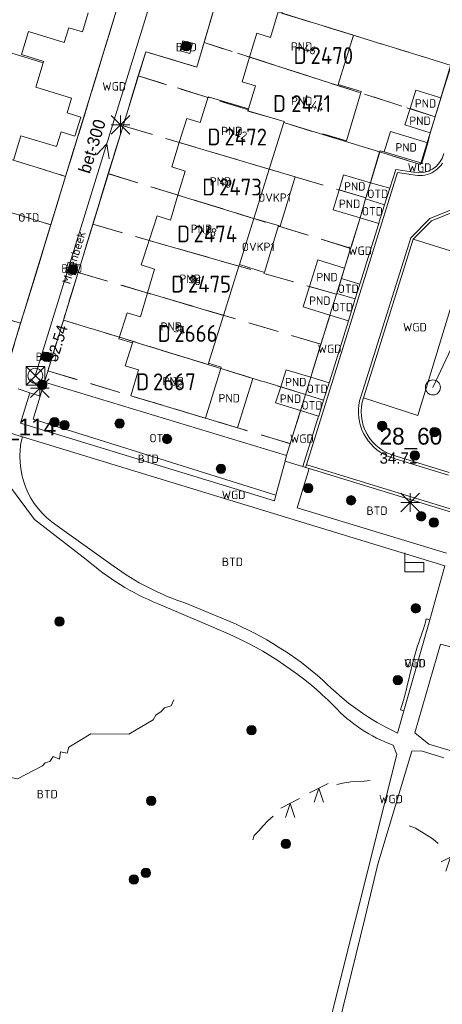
# Model space of a CAD drawing. Header units: metres. Extents: x 207644 to 210135, y 370459 to 373417.
# Tile 39 of 256: x 208256 to 208302, y 371399 to 371504. Entities that reach past the tile are written whole.
import ezdxf
from ezdxf.enums import TextEntityAlignment as Align

# ---------------------------------------------------------------- set-up
doc = ezdxf.new("R2010")
doc.units = ezdxf.units.M
doc.linetypes.add('HIDDEN2', pattern=[4.7625, 3.175, -1.5875])
for name, color, linetype in [('BTD', 7, 'Continuous'), ('CON_BxH200x200mm', 7, 'Continuous'), ('CON_BxH300x300mm', 7, 'Continuous'), ('DMM_BxH300x300mm', 7, 'Continuous'), ('GB', 1, 'Continuous'), ('GB07', 1, 'Continuous'), ('GB11', 1, 'Continuous'), ('INV_BxH300x300mm', 7, 'Continuous'), ('KAD_perceelnummer', 212, 'Continuous'), ('KAD_sectie', 212, 'Continuous'), ('KAD_Vastgesteld_Perceel', 212, 'Continuous'), ('NAR', 7, 'Continuous'), ('NLV_inspectieput', 7, 'Continuous'), ('NNR_inspectieput', 7, 'Continuous'), ('NOD_inspectieput', 7, 'Continuous'), ('ORL', 7, 'Continuous'), ('OTD', 7, 'Continuous'), ('OVKP1', 7, 'Continuous'), ('PIJL', 7, 'Continuous'), ('PND', 7, 'Continuous'), ('VGO', 7, 'Continuous'), ('WGD', 7, 'Continuous')]:
    doc.layers.add(name, color=color, linetype=linetype)
for name, color, linetype, lineweight in [('GMV', 7, 'Continuous', 25), ('GP1', 7, 'Continuous', 30), ('Q14_zitbank-NGDW', 3, 'Continuous', 0), ('Q21_lantaarnpaal', 1, 'Continuous', 0), ('Q26_boom', 72, 'Continuous', 0), ('Q28_rioolput', 153, 'Continuous', 0), ('Q34_speelwerktuig', 3, 'Continuous', 0), ('T50_Palenrij', 34, 'Continuous', 0)]:
    doc.layers.add(name, color=color, linetype=linetype, lineweight=lineweight)
doc.styles.add('ISO', font='isocpeur.ttf', dxfattribs={"height": 1})
doc.styles.add('ISOCP', font='ISOCP.shx', dxfattribs={"height": 1.8})

# ---------------------------------------------------------------- blocks, each defined once
blk = doc.blocks.new('ACMAP_ANN_TEMPLATE_Vastgesteld_Perceelnummer')
at = {"layer": 'KAD_perceelnummer', "style": 'ISOCP'}
blk.add_attdef('Perceelnummer', text='', height=1.8, dxfattribs=at).set_placement((0, 0), align=Align.MIDDLE)
at = {"layer": 'KAD_sectie', "style": 'ISOCP'}
blk.add_attdef('sectie', text='', height=1.8, dxfattribs=at).set_placement((-2.7, 0), align=Align.MIDDLE_RIGHT)
blk = doc.blocks.new('Q14')
blk.add_lwpolyline([(-0.983, 0.985), (-0.983, -1.014), (1.016, -1.014), (1.016, -0.015), (-0.983, -0.015)])
blk = doc.blocks.new('Q26')
blk.add_hatch(color=256).paths.add_polyline_path([(-0.45, -0.01, 1), (0.55, -0.01, 1)])
blk.add_circle((0.05, -0.01), 0.5)
blk = doc.blocks.new('Q34')
for p, q in [((-1, -0.5), (1, 0.5)), ((-0.5, -1.5), (0, 0)), ((0, 0), (0.5, -1.5))]:
    blk.add_line(p, q)
blk = doc.blocks.new('Q21')
for p, q in [((-1, 1), (0, 0)), ((-1, 0), (0, 0)), ((-1, -1), (0, 0)), ((0, 1), (0, 0)), ((0, 0), (1, 1)), ((0, 0), (1, 0)), ((0, 0), (0, -1)), ((0, 0), (1, -1))]:
    blk.add_line(p, q)
blk = doc.blocks.new('Q28')
at = {"linetype": 'Continuous'}
for p, q in [((-1, -1), (1, 1)), ((-1, 1), (1, -1))]:
    blk.add_line(p, q, dxfattribs=at)
blk.add_lwpolyline([(1, 1), (1, -1), (-1, -1), (-1, 1)], close=True)

msp = doc.modelspace()

# ---------------------------------------------------------------- linework, layer by layer
at = {"layer": 'CON_BxH200x200mm', "color": 253, "linetype": 'Continuous', "lineweight": 13}
msp.add_lwpolyline([(208313.86, 371493.44), (208300.5, 371465)], dxfattribs=at)
at = {"layer": 'CON_BxH300x300mm', "color": 253, "linetype": 'Continuous', "lineweight": 13}
msp.add_lwpolyline([(208273.25, 371515.83), (208257.97, 371466.25)], dxfattribs=at)
at = {"layer": 'GB', "color": 253, "linetype": 'Continuous', "lineweight": 13}
for points in [[(208263.015, 371503.023), (208263.639, 371505.059)], [(208283.113, 371502.442), (208283.956, 371505.16)], [(208292.008, 371502.658), (208286.333, 371504.421)], [(208256.475, 371500.6), (208257.236, 371503.076)], [(208257.236, 371503.076), (208261.069, 371501.894)], [(208261.069, 371501.894), (208261.552, 371503.471)], [(208261.552, 371503.471), (208263.015, 371503.023)], [(208280.895, 371500.324), (208281.679, 371502.882)], [(208281.679, 371502.882), (208283.113, 371502.442)], [(208290.376, 371497.395), (208292.008, 371502.658)], [(208258.865, 371499.866), (208256.475, 371500.6)], [(208258.022, 371497.122), (208258.814, 371499.7)], [(208258.814, 371499.7), (208258.865, 371499.866)], [(208280.088, 371497.688), (208280.895, 371500.324)], [(208281.523, 371497.249), (208280.088, 371497.688)], [(208261.845, 371495.947), (208258.022, 371497.122)], [(208280.759, 371494.782), (208281.523, 371497.249)], [(208298.689, 371496.792), (208301.36, 371495.96)], [(208261.36, 371494.37), (208261.845, 371495.947)], [(208275.621, 371493.335), (208276.452, 371496.083)], [(208276.452, 371496.083), (208280.759, 371494.782)], [(208300.735, 371493.955), (208301.36, 371495.96)], [(208262.823, 371493.92), (208261.36, 371494.37)], [(208262.197, 371491.884), (208262.823, 371493.92)], [(208273.372, 371491.205), (208274.163, 371493.764)], [(208274.163, 371493.764), (208275.621, 371493.335)], [(208282.999, 371488.342), (208284.559, 371493.322)], [(208284.559, 371493.322), (208288.716, 371492.038)], [(208300.199, 371492.235), (208300.735, 371493.955)], [(208260.249, 371490.753), (208260.735, 371492.334)], [(208260.735, 371492.334), (208262.197, 371491.884)], [(208300.199, 371492.235), (208297.504, 371493.075)], [(208255.632, 371489.306), (208256.423, 371491.92)], [(208256.423, 371491.92), (208260.249, 371490.753)], [(208273.372, 371491.205), (208272.56, 371488.579)], [(208288.716, 371492.038), (208288.741, 371492.12)], [(208272.56, 371488.579), (208273.993, 371488.136)], [(208273.993, 371488.136), (208273.224, 371485.574)], [(208282.999, 371488.342), (208281.348, 371483.069)], [(208290.466, 371486.122), (208290.943, 371487.74)], [(208290.943, 371487.74), (208293.82, 371486.893)], [(208293.341, 371485.266), (208293.82, 371486.893)], [(208290.466, 371486.122), (208289.843, 371484.006)], [(208273.224, 371485.574), (208272.417, 371482.884)], [(208293.309, 371485.157), (208292.72, 371483.158)], [(208293.309, 371485.157), (208293.341, 371485.266)], [(208289.843, 371484.006), (208292.72, 371483.158)], [(208270.99, 371483.346), (208270.145, 371480.733)], [(208272.417, 371482.884), (208270.99, 371483.346)], [(208281.348, 371483.069), (208279.805, 371478.143)], [(208269.299, 371478.118), (208270.145, 371480.733)], [(208287.299, 371475.805), (208288.181, 371478.65)], [(208288.181, 371478.65), (208291.047, 371477.762)], [(208270.726, 371477.656), (208269.299, 371478.118)], [(208269.976, 371475.11), (208270.726, 371477.656)], [(208278.105, 371472.713), (208279.751, 371477.97)], [(208279.805, 371478.143), (208279.751, 371477.97)], [(208290.707, 371476.664), (208291.047, 371477.762)], [(208290.208, 371475.053), (208290.707, 371476.664)], [(208287.299, 371475.805), (208286.626, 371473.636)], [(208269.976, 371475.11), (208269.219, 371472.538)], [(208290.182, 371474.97), (208289.492, 371472.747)], [(208290.208, 371475.053), (208290.182, 371474.97)], [(208286.626, 371473.636), (208289.492, 371472.747)], [(208267.788, 371472.986), (208266.92, 371470.215)], [(208269.219, 371472.538), (208267.788, 371472.986)], [(208276.506, 371467.606), (208278.105, 371472.713)], [(208266.92, 371470.215), (208268.352, 371469.767)], [(208268.352, 371469.767), (208267.585, 371467.303)], [(208267.585, 371467.303), (208269.023, 371466.883)], [(208269.023, 371466.883), (208268.192, 371464.116)], [(208276.161, 371461.725), (208277.813, 371467.033)], [(208276.506, 371467.606), (208277.861, 371467.186)], [(208277.861, 371467.186), (208277.813, 371467.033)], [(208281.25, 371465.976), (208277.813, 371467.033)], [(208284.816, 371466.896), (208287.428, 371466.093)], [(208279.605, 371460.692), (208281.25, 371465.976)], [(208286.862, 371464.25), (208287.428, 371466.093)], [(208268.192, 371464.116), (208276.161, 371461.725)], [(208286.862, 371464.25), (208286.334, 371462.534)], [(208276.161, 371461.725), (208279.605, 371460.692)]]:
    msp.add_lwpolyline(points, dxfattribs=at)
at = {"layer": 'GB07', "color": 253, "linetype": 'Continuous', "lineweight": 13}
for points in [[(208258.814, 371499.7), (208247.202, 371503.299)], [(208280.895, 371500.324), (208290.344, 371497.291)], [(208290.344, 371497.291), (208290.376, 371497.395)], [(208280.694, 371494.572), (208280.759, 371494.782)], [(208284.6, 371493.456), (208280.694, 371494.572)], [(208300.735, 371493.955), (208298.061, 371494.821)], [(208284.559, 371493.322), (208284.6, 371493.456)], [(208282.999, 371488.342), (208273.372, 371491.205)], [(208293.341, 371485.266), (208290.466, 371486.122)], [(208273.224, 371485.574), (208281.348, 371483.069)], [(208270.145, 371480.733), (208279.751, 371477.97)], [(208287.299, 371475.805), (208290.182, 371474.97)], [(208278.105, 371472.713), (208269.976, 371475.11)], [(208268.402, 371469.927), (208268.352, 371469.767)], [(208276.457, 371467.45), (208268.402, 371469.927)], [(208276.506, 371467.606), (208276.457, 371467.45)], [(208286.862, 371464.25), (208284.226, 371465.06)]]:
    msp.add_lwpolyline(points, dxfattribs=at)
at = {"layer": 'GB11', "color": 253, "linetype": 'Continuous', "lineweight": 13}
for points in [[(208292.841, 371496.655), (208290.376, 371497.395)], [(208291.252, 371491.366), (208292.841, 371496.655)], [(208298.061, 371494.821), (208298.689, 371496.792)], [(208297.504, 371493.075), (208298.061, 371494.821)], [(208295.304, 371490.196), (208295.953, 371492.359)], [(208295.953, 371492.359), (208299.965, 371491.157)], [(208288.741, 371492.12), (208291.252, 371491.366)], [(208299.317, 371488.994), (208299.965, 371491.157)], [(208295.304, 371490.196), (208299.317, 371488.994)], [(208284.226, 371465.06), (208284.816, 371466.896)], [(208284.226, 371465.06), (208283.677, 371463.351)], [(208283.677, 371463.351), (208286.334, 371462.534)]]:
    msp.add_lwpolyline(points, dxfattribs=at)
at = {"layer": 'GMV', "color": 253, "linetype": 'Continuous', "lineweight": 13}
for points in [[(208275.243, 371499.261), (208277.533, 371507.04)], [(208266.766, 371505.709), (208254.792, 371466.606)], [(208273.757, 371502.081), (208273.464, 371500.995)], [(208274.784, 371501.805), (208273.757, 371502.081)], [(208274.491, 371500.718), (208274.784, 371501.805)], [(208258.937, 371465.563), (208269.78, 371500.904)], [(208269.78, 371500.904), (208275.243, 371499.261)], [(208273.464, 371500.995), (208274.491, 371500.718)], [(208301.36, 371495.96), (208302.376, 371499.438)], [(208299.965, 371491.157), (208300.199, 371492.235)], [(208293.82, 371486.893), (208294.871, 371490.319)], [(208294.871, 371490.319), (208295.304, 371490.196)], [(208301.545, 371488.988), (208301.392, 371488.778)], [(208296.731, 371487.993), (208286.974, 371456.738)], [(208295.892, 371486.309), (208296.522, 371488.328)], [(208296.522, 371488.328), (208298.431, 371488.032)], [(208298.403, 371487.733), (208296.731, 371487.993)], [(208300.387, 371487.968), (208300.149, 371487.863)], [(208300.615, 371488.094), (208300.387, 371487.968)], [(208300.831, 371488.239), (208300.615, 371488.094)], [(208301.033, 371488.402), (208300.831, 371488.239)], [(208301.221, 371488.582), (208301.033, 371488.402)], [(208301.392, 371488.778), (208301.221, 371488.582)], [(208293.82, 371486.893), (208295.892, 371486.309)], [(208298.616, 371487.691), (208298.403, 371487.733)], [(208298.874, 371487.664), (208298.616, 371487.691)], [(208299.134, 371487.659), (208298.874, 371487.664)], [(208299.394, 371487.676), (208299.134, 371487.659)], [(208299.651, 371487.716), (208299.394, 371487.676)], [(208299.903, 371487.779), (208299.651, 371487.716)], [(208300.149, 371487.863), (208299.903, 371487.779)], [(208295.892, 371486.309), (208295.333, 371484.518)], [(208293.309, 371485.157), (208295.333, 371484.518)], [(208295.333, 371484.518), (208294.764, 371482.696)], [(208300.175, 371483.079), (208302.822, 371484.154)], [(208302.974, 371483.896), (208300.35, 371482.83)], [(208291.047, 371477.762), (208292.72, 371483.158)], [(208292.72, 371483.158), (208294.714, 371482.535)], [(208294.764, 371482.696), (208294.714, 371482.535)], [(208298.133, 371481.008), (208300.175, 371483.079)], [(208300.35, 371482.83), (208298.399, 371480.851)], [(208292.686, 371476.041), (208294.714, 371482.535)], [(208292.776, 371464.001), (208298.133, 371481.008)], [(208298.399, 371480.851), (208293.061, 371463.907)], [(208298.399, 371480.851), (208304.091, 371479.082)], [(208304.091, 371479.082), (208298.881, 371462)], [(208261.493, 371478.399), (208261.201, 371477.339)], [(208262.552, 371478.107), (208261.493, 371478.399)], [(208262.26, 371477.047), (208262.552, 371478.107)], [(208261.201, 371477.339), (208262.26, 371477.047)], [(208292.686, 371476.041), (208290.707, 371476.664)], [(208292.196, 371474.471), (208292.686, 371476.041)], [(208290.208, 371475.053), (208292.196, 371474.471)], [(208292.196, 371474.471), (208291.467, 371472.135)], [(208287.428, 371466.093), (208289.492, 371472.747)], [(208289.492, 371472.747), (208291.467, 371472.135)], [(208289.466, 371465.726), (208291.467, 371472.135)], [(208258.807, 371468.798), (208258.565, 371468.037)], [(208258.565, 371468.037), (208259.444, 371467.757)], [(208259.686, 371468.519), (208258.807, 371468.798)], [(208259.444, 371467.757), (208259.686, 371468.519)], [(208287.428, 371466.093), (208289.389, 371465.481)], [(208256.15, 371464.842), (208257.384, 371464.439)], [(208258.937, 371465.563), (208258.482, 371464.081)], [(208284.851, 371457.708), (208258.937, 371465.563)], [(208288.811, 371463.626), (208289.389, 371465.481)], [(208289.389, 371465.481), (208289.466, 371465.726)], [(208256.385, 371461.167), (208257.384, 371464.439)], [(208258.482, 371464.081), (208257.384, 371464.439)], [(208258.482, 371464.081), (208257.75, 371461.594)], [(208286.862, 371464.25), (208288.811, 371463.626)], [(208292.658, 371463.565), (208292.776, 371464.001)], [(208298.881, 371462), (208293.061, 371463.907)], [(208288.285, 371461.942), (208288.811, 371463.626)], [(208292.534, 371462.228), (208292.536, 371462.677)], [(208292.536, 371462.677), (208292.578, 371463.123)], [(208292.578, 371463.123), (208292.658, 371463.565)], [(208286.334, 371462.534), (208284.851, 371457.708)], [(208286.334, 371462.534), (208288.28, 371461.926)], [(208288.28, 371461.926), (208286.599, 371456.542)], [(208288.28, 371461.926), (208288.285, 371461.942)], [(208292.57, 371461.78), (208292.534, 371462.228)], [(208292.644, 371461.338), (208292.57, 371461.78)], [(208283.551, 371452.887), (208256.385, 371461.167)], [(208257.75, 371461.594), (208283.708, 371453.479)], [(208292.757, 371460.904), (208292.644, 371461.338)], [(208292.907, 371460.48), (208292.757, 371460.904)], [(208254.843, 371460.253), (208256.581, 371459.722)], [(208301.796, 371445.93), (208256.581, 371459.722)], [(208293.093, 371460.072), (208292.907, 371460.48)], [(208293.313, 371459.681), (208293.093, 371460.072)], [(208293.566, 371459.311), (208293.313, 371459.681)], [(208293.851, 371458.963), (208293.566, 371459.311)], [(208294.164, 371458.642), (208293.851, 371458.963)], [(208294.504, 371458.349), (208294.164, 371458.642)], [(208284.694, 371457.127), (208284.851, 371457.708)], [(208294.868, 371458.087), (208294.504, 371458.349)], [(208295.254, 371457.857), (208294.868, 371458.087)], [(208295.657, 371457.661), (208295.254, 371457.857)], [(208296.077, 371457.501), (208295.657, 371457.661)], [(208296.478, 371457.386), (208296.077, 371457.501)], [(208296.578, 371457.669), (208302.253, 371455.916)], [(208284.694, 371457.127), (208283.708, 371453.479)], [(208284.694, 371457.127), (208285.739, 371456.806)], [(208285.739, 371456.806), (208286.599, 371456.542)], [(208286.886, 371456.454), (208286.599, 371456.542)], [(208286.886, 371456.454), (208286.974, 371456.738)], [(208287.269, 371456.336), (208286.886, 371456.454)], [(208287.362, 371456.621), (208286.974, 371456.738)], [(208305.009, 371451.199), (208287.362, 371456.621)], [(208302.164, 371455.629), (208296.478, 371457.386)], [(208287.269, 371456.336), (208285.991, 371452.144)], [(208303.067, 371451.483), (208287.269, 371456.336)], [(208257.868, 371450.87), (208255.413, 371454.189)], [(208283.707, 371453.474), (208283.551, 371452.887)], [(208283.708, 371453.479), (208283.707, 371453.474)], [(208285.991, 371452.144), (208301.944, 371447.282)], [(208263.416, 371446.616), (208257.868, 371450.87)], [(208260.29, 371450.216), (208266.306, 371445.926)], [(208300.163, 371440.163), (208301.796, 371445.93)], [(208278.381, 371438.76), (208271.105, 371441.864)], [(208274.158, 371441.899), (208278.762, 371439.976)], [(208300.163, 371440.163), (208297.408, 371430.432)], [(208300.163, 371440.163), (208299.791, 371440.269)], [(208298.569, 371428.071), (208301.313, 371437.543)], [(208301.313, 371437.543), (208304.684, 371436.648)], [(208297.408, 371430.432), (208296.732, 371428.043)], [(208297.019, 371430.542), (208297.408, 371430.432)], [(208300.062, 371426.842), (208298.569, 371428.071)], [(208298.248, 371426.095), (208294.623, 371414.034)], [(208296.627, 371425.765), (208296.24, 371426.757)], [(208299.231, 371426.134), (208298.248, 371426.095)], [(208301.665, 371425.384), (208299.231, 371426.134)], [(208342.725, 371414.192), (208300.062, 371426.842)], [(208287.783, 371390.453), (208296.627, 371425.765)], [(208294.623, 371414.034), (208293.212, 371408.217)], [(208293.212, 371408.217), (208288.515, 371389.038)]]:
    msp.add_lwpolyline(points, dxfattribs=at)
for points in [[(208301.67, 371490.007, -0.413923), (208298.431, 371488.032)], [(208293.061, 371463.907, 0.4359469), (208296.578, 371457.669)], [(208256.581, 371459.722, 0.3197021), (208260.29, 371450.216)], [(208271.105, 371441.864, -0.0843064), (208263.416, 371446.616)], [(208266.306, 371445.926, 0.0815967), (208274.158, 371441.899)], [(208278.762, 371439.976, -0.0801219), (208288.724, 371433.714)], [(208299.791, 371440.269, -0.0300828), (208298.854, 371437.379)], [(208289.928, 371430.934, 0.0944069), (208278.381, 371438.76)], [(208298.854, 371437.379, 0.0112476), (208297.788, 371433.289)], [(208288.724, 371433.714, 0.0895499), (208296.732, 371428.043)], [(208297.788, 371433.289, -0.0352967), (208297.019, 371430.542)], [(208296.24, 371426.757, -0.1208138), (208289.928, 371430.934)]]:
    msp.add_lwpolyline(points, format="xyb", dxfattribs=at)
at = {"layer": 'GP1', "color": 253, "linetype": 'Continuous', "lineweight": 13}
for points in [[(208282.999, 371488.342), (208285.771, 371487.51)], [(208285.771, 371487.51), (208284.173, 371482.256)], [(208283.989, 371482.309), (208281.348, 371483.069)], [(208279.805, 371478.143), (208282.495, 371477.301), (208283.989, 371482.309)], [(208284.173, 371482.256), (208283.989, 371482.309)]]:
    msp.add_lwpolyline(points, dxfattribs=at)
at = {"layer": 'KAD_Vastgesteld_Perceel', "color": 253, "linetype": 'HIDDEN2', "lineweight": 13}
for points in [[(208231.622, 371473.674), (208254.802, 371466.641), (208256.4, 371471.861), (208259.625, 371482.394), (208261.213, 371487.578), (208266.766, 371505.709), (208263.1, 371506.937), (208265.272, 371513.728), (208266.287, 371513.404), (208266.905, 371515.457), (208265.925, 371515.77), (208266.419, 371517.313), (208265.866, 371517.526), (208268.259, 371525.299), (208270.629, 371532.997), (208247.595, 371540.036), (208245.261, 371532.492), (208237.648, 371507.888), (208241.372, 371506.664), (208237.867, 371494.809), (208236.309, 371489.538), (208233.219, 371479.085), (208231.622, 371473.674)], [(208245.261, 371532.492), (208268.259, 371525.299), (208265.866, 371517.526), (208266.419, 371517.313), (208265.925, 371515.77), (208266.905, 371515.457), (208266.287, 371513.404), (208265.272, 371513.728), (208263.1, 371506.937), (208266.766, 371505.709), (208261.213, 371487.578), (208237.867, 371494.809), (208241.372, 371506.664), (208237.648, 371507.888), (208245.261, 371532.492)], [(208296.52, 371532.325), (208295.097, 371527.692), (208306.198, 371524.314), (208312.116, 371522.339), (208315.761, 371525.447), (208341.606, 371517.321), (208333.404, 371489.955), (208330.456, 371490.859), (208302.439, 371499.443), (208292.008, 371502.658), (208284.395, 371505.013), (208284.343, 371505.03), (208292.17, 371530.36), (208292.421, 371530.816), (208292.734, 371531.231), (208293.103, 371531.597), (208293.52, 371531.908), (208293.978, 371532.155), (208294.466, 371532.335), (208294.975, 371532.443), (208295.494, 371532.478), (208296.012, 371532.438), (208296.52, 371532.325)], [(208300.752, 371493.951), (208276.017, 371501.89), (208277.533, 371507.04), (208283.954, 371505.154), (208284.343, 371505.03), (208284.395, 371505.013), (208292.008, 371502.658), (208302.439, 371499.443), (208300.752, 371493.951)], [(208276.017, 371501.89), (208300.752, 371493.951), (208299.18, 371488.83), (208294.797, 371490.213), (208288.716, 371492.038), (208284.559, 371493.322), (208284.6, 371493.456), (208280.72, 371494.565), (208280.761, 371494.699), (208268.984, 371498.313), (208269.78, 371500.904), (208275.243, 371499.261), (208276.017, 371501.89)], [(208293.341, 371485.266), (208267.352, 371492.996), (208268.984, 371498.313), (208280.761, 371494.699), (208280.72, 371494.565), (208284.6, 371493.456), (208284.559, 371493.322), (208288.716, 371492.038), (208294.797, 371490.213), (208293.341, 371485.266)], [(208236.309, 371489.538), (208237.867, 371494.809), (208261.213, 371487.578), (208259.625, 371482.394), (208236.309, 371489.538)], [(208293.341, 371485.266), (208292.72, 371483.158), (208291.702, 371479.876), (208265.779, 371487.87), (208267.352, 371492.996), (208293.341, 371485.266)], [(208233.219, 371479.085), (208236.309, 371489.538), (208259.625, 371482.394), (208256.4, 371471.861), (208250.811, 371473.547), (208250.87, 371473.651), (208242.932, 371476.008), (208242.973, 371476.143), (208241.4, 371476.612), (208241.359, 371476.476), (208233.219, 371479.085)], [(208291.702, 371479.876), (208291.047, 371477.762), (208290.181, 371474.97), (208264.121, 371482.465), (208265.779, 371487.87), (208291.702, 371479.876)], [(208288.528, 371469.64), (208262.537, 371477.304), (208264.121, 371482.465), (208290.181, 371474.97), (208289.492, 371472.747), (208288.528, 371469.64)], [(208256.4, 371471.861), (208254.802, 371466.641), (208231.622, 371473.674), (208233.219, 371479.085), (208241.359, 371476.476), (208241.4, 371476.612), (208242.973, 371476.143), (208242.932, 371476.008), (208250.87, 371473.651), (208250.811, 371473.547), (208256.4, 371471.861)], [(208277.813, 371467.033), (208266.968, 371470.368), (208260.975, 371472.211), (208262.537, 371477.304), (208288.528, 371469.64), (208287.428, 371466.093), (208286.862, 371464.25), (208277.813, 371467.033)], [(208286.862, 371464.25), (208285.247, 371458.998), (208259.31, 371466.781), (208260.975, 371472.211), (208266.968, 371470.368), (208277.813, 371467.033), (208286.862, 371464.25)]]:
    msp.add_lwpolyline(points, close=True, dxfattribs=at)
msp.add_lwpolyline([(208277.533, 371507.04), (208276.017, 371501.89), (208275.243, 371499.261), (208269.78, 371500.904), (208268.984, 371498.313), (208267.352, 371492.996), (208265.779, 371487.87), (208264.121, 371482.465), (208262.537, 371477.304), (208260.975, 371472.211), (208259.31, 371466.781), (208259.31, 371466.781), (208285.247, 371458.998), (208286.862, 371464.25), (208287.428, 371466.093), (208288.528, 371469.64), (208289.492, 371472.747), (208290.181, 371474.97), (208291.047, 371477.762), (208291.702, 371479.876), (208292.72, 371483.158), (208293.341, 371485.266), (208294.797, 371490.213), (208299.18, 371488.83), (208300.752, 371493.951), (208302.439, 371499.443)], dxfattribs=at)
at = {"layer": 'NOD_inspectieput', "color": 253, "lineweight": 13}
for centre in [(208257.97, 371466.25), (208300.5, 371465)]:
    msp.add_circle(centre, 0.8, dxfattribs=at)
at = {"layer": 'PIJL', "color": 253, "lineweight": 13}
msp.add_lwpolyline([(208264.5, 371489.88), (208265.61, 371491.04), (208265.87, 371489.45)], dxfattribs=at)
at = {"layer": 'T50_Palenrij', "color": 253}
for points in [[(208249.669, 371422.714), (208252.273, 371423.912), (208256.072, 371423.15), (208258.747, 371424.537), (208259.008, 371424.86), (208259.534, 371425.017), (208259.882, 371425.542), (208260.543, 371425.259), (208260.662, 371426.052), (208261.377, 371425.899), (208261.544, 371426.53), (208263.917, 371427.944), (208267.956, 371427.94), (208270.594, 371429.466), (208270.868, 371429.963), (208271.423, 371430.337), (208271.793, 371430.759), (208272.516, 371430.972), (208272.79, 371431.613)], [(208290.211, 371422.525), (208291.045, 371422.717), (208291.72, 371422.814), (208292.479, 371422.851), (208293.154, 371422.882), (208293.778, 371422.972)], [(208281.244, 371416.627), (208281.365, 371417.089), (208281.871, 371417.579), (208282.325, 371418.095), (208282.856, 371418.661), (208283.401, 371419.149)], [(208297.973, 371418.139), (208298.652, 371417.861), (208299.298, 371417.483), (208299.855, 371417.137), (208300.53, 371416.694), (208301.067, 371416.235)]]:
    msp.add_lwpolyline(points, dxfattribs=at)

# ---------------------------------------------------------------- block references
at = {"layer": 'KAD_Vastgesteld_Perceel', "color": 253, "linetype": 'HIDDEN2', "lineweight": 13}
ref = msp.add_blockref('ACMAP_ANN_TEMPLATE_Vastgesteld_Perceelnummer', (208289.693, 371500.496), dxfattribs=at)
ref.add_attrib('Perceelnummer', '2470', dxfattribs={"layer": 'KAD_perceelnummer', "lineweight": 13, "height": 1.8, "style": 'ISOCP'}).set_placement((208289.693, 371500.496), align=Align.MIDDLE)
ref.add_attrib('sectie', 'D', dxfattribs={"layer": 'KAD_sectie', "lineweight": 13, "height": 1.8, "style": 'ISOCP'}).set_placement((208286.993, 371500.496), align=Align.MIDDLE_RIGHT)
ref = msp.add_blockref('ACMAP_ANN_TEMPLATE_Vastgesteld_Perceelnummer', (208287.485, 371495.36), dxfattribs=at)
ref.add_attrib('Perceelnummer', '2471', dxfattribs={"layer": 'KAD_perceelnummer', "lineweight": 13, "height": 1.8, "style": 'ISOCP'}).set_placement((208287.485, 371495.36), align=Align.MIDDLE)
ref.add_attrib('sectie', 'D', dxfattribs={"layer": 'KAD_sectie', "lineweight": 13, "height": 1.8, "style": 'ISOCP'}).set_placement((208284.785, 371495.36), align=Align.MIDDLE_RIGHT)
ref = msp.add_blockref('ACMAP_ANN_TEMPLATE_Vastgesteld_Perceelnummer', (208280.476, 371491.79), dxfattribs=at)
ref.add_attrib('Perceelnummer', '2472', dxfattribs={"layer": 'KAD_perceelnummer', "lineweight": 13, "height": 1.8, "style": 'ISOCP'}).set_placement((208280.476, 371491.79), align=Align.MIDDLE)
ref.add_attrib('sectie', 'D', dxfattribs={"layer": 'KAD_sectie', "lineweight": 13, "height": 1.8, "style": 'ISOCP'}).set_placement((208277.776, 371491.79), align=Align.MIDDLE_RIGHT)
ref = msp.add_blockref('ACMAP_ANN_TEMPLATE_Vastgesteld_Perceelnummer', (208279.918, 371486.436), dxfattribs=at)
ref.add_attrib('Perceelnummer', '2473', dxfattribs={"layer": 'KAD_perceelnummer', "lineweight": 13, "height": 1.8, "style": 'ISOCP'}).set_placement((208279.918, 371486.436), align=Align.MIDDLE)
ref.add_attrib('sectie', 'D', dxfattribs={"layer": 'KAD_sectie', "lineweight": 13, "height": 1.8, "style": 'ISOCP'}).set_placement((208277.218, 371486.436), align=Align.MIDDLE_RIGHT)
ref = msp.add_blockref('ACMAP_ANN_TEMPLATE_Vastgesteld_Perceelnummer', (208277.225, 371481.42), dxfattribs=at)
ref.add_attrib('Perceelnummer', '2474', dxfattribs={"layer": 'KAD_perceelnummer', "lineweight": 13, "height": 1.8, "style": 'ISOCP'}).set_placement((208277.225, 371481.42), align=Align.MIDDLE)
ref.add_attrib('sectie', 'D', dxfattribs={"layer": 'KAD_sectie', "lineweight": 13, "height": 1.8, "style": 'ISOCP'}).set_placement((208274.525, 371481.42), align=Align.MIDDLE_RIGHT)
ref = msp.add_blockref('ACMAP_ANN_TEMPLATE_Vastgesteld_Perceelnummer', (208276.599, 371476.053), dxfattribs=at)
ref.add_attrib('Perceelnummer', '2475', dxfattribs={"layer": 'KAD_perceelnummer', "lineweight": 13, "height": 1.8, "style": 'ISOCP'}).set_placement((208276.599, 371476.053), align=Align.MIDDLE)
ref.add_attrib('sectie', 'D', dxfattribs={"layer": 'KAD_sectie', "lineweight": 13, "height": 1.8, "style": 'ISOCP'}).set_placement((208273.899, 371476.053), align=Align.MIDDLE_RIGHT)
ref = msp.add_blockref('ACMAP_ANN_TEMPLATE_Vastgesteld_Perceelnummer', (208275.155, 371470.777), dxfattribs=at)
ref.add_attrib('Perceelnummer', '2666', dxfattribs={"layer": 'KAD_perceelnummer', "lineweight": 13, "height": 1.8, "style": 'ISOCP'}).set_placement((208275.155, 371470.777), align=Align.MIDDLE)
ref.add_attrib('sectie', 'D', dxfattribs={"layer": 'KAD_sectie', "lineweight": 13, "height": 1.8, "style": 'ISOCP'}).set_placement((208272.455, 371470.777), align=Align.MIDDLE_RIGHT)
ref = msp.add_blockref('ACMAP_ANN_TEMPLATE_Vastgesteld_Perceelnummer', (208272.844, 371465.605), dxfattribs=at)
ref.add_attrib('Perceelnummer', '2667', dxfattribs={"layer": 'KAD_perceelnummer', "lineweight": 13, "height": 1.8, "style": 'ISOCP'}).set_placement((208272.844, 371465.605), align=Align.MIDDLE)
ref.add_attrib('sectie', 'D', dxfattribs={"layer": 'KAD_sectie', "lineweight": 13, "height": 1.8, "style": 'ISOCP'}).set_placement((208270.144, 371465.605), align=Align.MIDDLE_RIGHT)
at = {"layer": 'Q14_zitbank-NGDW', "color": 253}
msp.add_blockref('Q14', (208298.499, 371446.316), dxfattribs=at)
at = {"layer": 'Q21_lantaarnpaal', "color": 253}
for p in [(208267.071, 371493.086), (208258.466, 371464.921), (208298.082, 371452.687)]:
    msp.add_blockref('Q21', p, dxfattribs=at)
at = {"layer": 'Q26_boom', "color": 253}
for p in [(208274.068, 371501.512), (208261.934, 371477.621), (208259.112, 371468.279), (208258.664, 371465.298), (208259.982, 371461.288), (208266.94, 371461.158), (208261.042, 371460.989), (208295.025, 371460.903), (208300.612, 371460.225), (208272.008, 371459.501), (208298.516, 371457.737), (208277.781, 371456.315), (208287.12, 371454.256), (208291.692, 371452.941), (208299.208, 371451.231), (208300.56, 371450.557), (208298.62, 371441.391), (208260.502, 371439.973), (208296.686, 371433.716), (208281.058, 371428.351), (208270.324, 371420.82), (208284.723, 371416.204), (208269.748, 371413.101), (208268.462, 371412.392)]:
    msp.add_blockref('Q26', p, dxfattribs=at)
at = {"layer": 'Q28_rioolput', "color": 253}
msp.add_blockref('Q28', (208257.974, 371466.246), dxfattribs=at)
at = {"layer": 'Q34_speelwerktuig', "color": 253}
for p in [(208288.312, 371422.138), (208285.229, 371420.528), (208302.396, 371414.779)]:
    msp.add_blockref('Q34', p, dxfattribs=at)

# ---------------------------------------------------------------- texts
at = {"layer": 'BTD', "color": 253, "linetype": 'Continuous', "lineweight": 13, "style": 'ISO'}
for p in [(208274.124, 371501.4), (208261.877, 371477.723), (208259.126, 371468.278), (208270.047, 371457.377), (208294.529, 371451.824), (208279.058, 371446.354), (208259.248, 371421.515)]:
    msp.add_text('BTD', height=0.9, dxfattribs=at).set_placement(p, align=Align.MIDDLE_CENTER)
at = {"layer": 'DMM_BxH300x300mm', "color": 253, "lineweight": 13}
msp.add_text('bet-300', height=1.3, rotation=72.87, dxfattribs=at).set_placement((208263.79, 371487.79))
at = {"layer": 'INV_BxH300x300mm', "color": 253, "lineweight": 13}
msp.add_text('32.54', height=1.2, rotation=72.87, dxfattribs=at).set_placement((208260.28, 371467.63))
at = {"layer": 'NAR', "color": 253, "linetype": 'Continuous', "lineweight": 13, "style": 'ISO'}
for s, rotation, p in [('46', 342.7, (208287.356, 371501.163)), ('44', 342.9, (208288.19, 371495.078)), ('42', 343.2, (208279.964, 371492.031)), ('40', 342.9, (208278.351, 371486.885)), ('38', 342.9, (208276.719, 371481.675)), ('36', 343.6, (208275.092, 371476.474)), ('34', 343.6, (208273.448, 371471.229)), ('32', 343.3, (208273.16, 371465.538))]:
    msp.add_text(s, height=0.9, rotation=rotation, dxfattribs=at).set_placement(p, align=Align.MIDDLE_CENTER)
at = {"layer": 'NLV_inspectieput', "color": 253, "lineweight": 13}
msp.add_text('34.71', height=1.2, dxfattribs=at).set_placement((208294.8, 371456.85))
at = {"layer": 'NNR_inspectieput', "color": 253, "lineweight": 13}
for s, p in [('28_114', (208252.17, 371459.88)), ('28_60', (208294.8, 371458.89))]:
    msp.add_text(s, height=1.8, dxfattribs=at).set_placement(p)
at = {"layer": 'ORL', "color": 253, "linetype": 'Continuous', "lineweight": 13, "style": 'ISO'}
msp.add_text('Molenbeek', height=0.9, rotation=73, dxfattribs=at).set_placement((208262.098, 371478.893), align=Align.MIDDLE_CENTER)
at = {"layer": 'OTD', "color": 253, "linetype": 'Continuous', "lineweight": 13, "style": 'ISO'}
for p in [(208294.601, 371485.711), (208294.027, 371483.84), (208257.265, 371483.173), (208291.447, 371475.561), (208290.844, 371473.598), (208288.126, 371464.86), (208287.573, 371463.085), (208271.301, 371459.587), (208298.591, 371435.513)]:
    msp.add_text('OTD', height=0.9, dxfattribs=at).set_placement(p, align=Align.MIDDLE_CENTER)
at = {"layer": 'OVKP1', "color": 253, "linetype": 'Continuous', "lineweight": 13, "style": 'ISO'}
for p in [(208283.56, 371485.303), (208281.82, 371480.041)]:
    msp.add_text('OVKP1', height=0.9, dxfattribs=at).set_placement(p, align=Align.MIDDLE_CENTER)
at = {"layer": 'PND', "color": 253, "linetype": 'Continuous', "lineweight": 13, "style": 'ISO'}
for p in [(208286.452, 371501.462), (208286.465, 371495.635), (208299.711, 371495.381), (208299.12, 371493.525), (208278.986, 371492.427), (208297.635, 371490.677), (208277.78, 371487.032), (208292.143, 371486.505), (208291.592, 371484.639), (208275.747, 371481.959), (208274.525, 371476.621), (208289.173, 371476.803), (208288.404, 371474.285), (208272.513, 371471.513), (208272.723, 371465.678), (208285.827, 371465.577), (208278.706, 371463.86), (208285.27, 371463.8)]:
    msp.add_text('PND', height=0.9, dxfattribs=at).set_placement(p, align=Align.MIDDLE_CENTER)
at = {"layer": 'VGO', "color": 253, "linetype": 'Continuous', "lineweight": 13, "style": 'ISO'}
msp.add_text('VGO', height=0.9, dxfattribs=at).set_placement((208298.591, 371435.513), align=Align.MIDDLE_CENTER)
at = {"layer": 'WGD', "color": 253, "linetype": 'Continuous', "lineweight": 13, "style": 'ISO'}
for p in [(208266.4, 371497.201), (208299.08, 371488.515), (208292.711, 371479.625), (208298.576, 371471.448), (208289.448, 371469.137), (208286.487, 371459.531), (208279.183, 371453.523), (208296.013, 371420.986)]:
    msp.add_text('WGD', height=0.9, dxfattribs=at).set_placement(p, align=Align.MIDDLE_CENTER)

doc.saveas('drawing.dxf')
